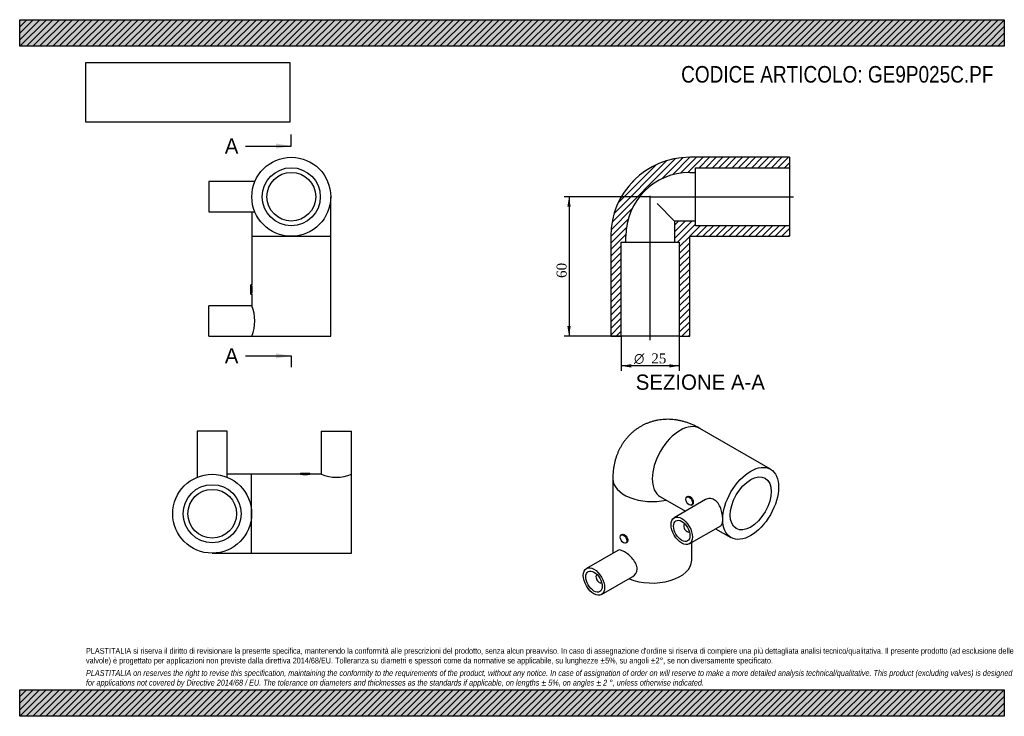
# Model space of a CAD drawing. Header units: millimetres. Extents: x 0 to 424, y 0 to 300.
import ezdxf
from ezdxf.enums import TextEntityAlignment as Align
from ezdxf.lldxf.tags import DXFTag

# ---------------------------------------------------------------- set-up
doc = ezdxf.new("R2010")
doc.units = ezdxf.units.MM
doc.header["$LTSCALE"] = 1.428571
for name, color, linetype in [('Default', 7, 'Continuous'), ('DV4_Default', 7, 'Continuous'), ('GE9P025C.PF', 7, 'Continuous')]:
    doc.layers.add(name, color=color, linetype=linetype)
doc.styles.add('SEACAD_Solid_Edge_ANSI', font='seans.ttf')
doc.styles.add('SEACAD_Solid_Edge_ANSI1_Symbols', font='semeca1.ttf')
doc.styles.add('SEACAD_Times_New_Roman', font='times.ttf')
tags = doc.linetypes.add('CENTER2', pattern=[28.575, 19.05, -3.175, 3.175, -3.175]).pattern_tags.tags
tags[10:11] = [DXFTag(74, 4), DXFTag(75, 0), DXFTag(340, '0'), DXFTag(46, 0.0), DXFTag(50, 0.0), DXFTag(44, 0.0), DXFTag(45, 0.0)]
tags[8:9] = [DXFTag(74, 4), DXFTag(75, 0), DXFTag(340, '0'), DXFTag(46, 0.0), DXFTag(50, 0.0), DXFTag(44, 0.0), DXFTag(45, 0.0)]
tags[6:7] = [DXFTag(74, 4), DXFTag(75, 0), DXFTag(340, '0'), DXFTag(46, 0.0), DXFTag(50, 0.0), DXFTag(44, 0.0), DXFTag(45, 0.0)]
tags[4:5] = [DXFTag(74, 4), DXFTag(75, 0), DXFTag(340, '0'), DXFTag(46, 0.0), DXFTag(50, 0.0), DXFTag(44, 0.0), DXFTag(45, 0.0)]
doc.dimstyles.new('ANSImm', dxfattribs={"dimtxt": 4.285714, "dimasz": 4.285714, "dimexe": 2.142857, "dimexo": 0, "dimgap": 1.071429, "dimtad": 1, "dimdsep": 46, "dimtxsty": 'SEACAD_Times_New_Roman', "dimblk1": '_SE_FILLED', "dimblk2": '_SE_FILLED', "dimsah": 1, "dimcen": 2.142857, "dimazin": 0, "dimtfac": 0.85, "dimtdec": 3, "dimtofl": 0, "dimtmove": 0, "dimatfit": 3, "dimfxl": 1, "dimarcsym": 0})
picture_1 = doc.add_image_def('image1.jpg', size_in_pixel=(4302, 1260))

# ---------------------------------------------------------------- blocks, each defined once
blk = doc.blocks.new('SE')
at = {"layer": 'GE9P025C.PF', "color": 7, "linetype": 'Continuous'}
for p, q in [((81.54, 230.25), (81.54, 217.25)), ((101.33, 230.25), (81.54, 230.25)), ((134.04, 206.75), (134.04, 223.75)), ((81.54, 217.25), (101.33, 217.25)), ((100.04, 217.25), (100.04, 206.75)), ((100.04, 206.75), (134.04, 206.75)), ((100.04, 206.75), (100.04, 185.75)), ((134.04, 163.75), (134.04, 206.75)), ((99.54, 181.75), (99.54, 185.75)), ((100.04, 185.75), (99.54, 185.75)), ((99.54, 181.75), (100.04, 181.75)), ((100.04, 181.76), (100.04, 176.75)), ((81.54, 163.75), (81.54, 176.75)), ((100.04, 176.75), (81.54, 176.75)), ((81.54, 163.75), (100.04, 163.75)), ((100.04, 163.75), (134.04, 163.75))]:
    blk.add_line(p, q, dxfattribs=at)
for radius in [17, 12.5, 10.5]:
    blk.add_circle((117.04, 223.75), radius, dxfattribs=at)
for centre, radius, start, end in [((83.16, 183.75), 16.99, 353.2415, 6.7585), ((84.31, 170.25), 17.02, 337.5474, 22.4526)]:
    blk.add_arc(centre, radius, start, end, dxfattribs=at)
blk = doc.blocks.new('SE1')
at = {"layer": 'GE9P025C.PF', "color": 7, "linetype": 'Continuous'}
for p, q in [((323.5, 106.42), (293.09, 123.98)), ((255.57, 102.31), (255.57, 70.2)), ((276.09, 94.53), (286.9, 88.29)), ((287.87, 94.68), (287.48, 94.45)), ((295.58, 93.3), (282.05, 85.49)), ((289.48, 90.99), (289.88, 91.22)), ((286.59, 82.92), (286.56, 82.9)), ((288.55, 74.23), (302.08, 82.04)), ((299.9, 80.79), (306.5, 76.98)), ((259.59, 78.35), (259.2, 78.12)), ((288.56, 79.43), (288.59, 79.45)), ((261.2, 74.66), (261.59, 74.89)), ((289.57, 67.2), (289.57, 74.82)), ((257.75, 71.46), (244.22, 63.65)), ((248.76, 61.07), (248.73, 61.06)), ((250.72, 52.39), (264.25, 60.2)), ((250.73, 57.59), (250.76, 57.61))]:
    blk.add_line(p, q, dxfattribs=at)
for centre, major_axis, start_param, end_param in [((284.59, 109.25), (-8.5, -14.72), 3.141593, 6.283185), ((272.57, 102.31), (-17, 0), 6.283151, 6.283185), ((272.57, 102.31), (-17, 0), 0, 1.929116), ((287.56, 81.17), (1, -1.73), 3.112862, 6.283185), ((287.56, 81.17), (1, -1.73), 0, 0.02873), ((272.57, 67.2), (-17, 0), 0.944444, 3.141593), ((249.73, 59.33), (-1, 1.73), 0, 3.170323), ((249.73, 59.33), (-1, 1.73), 6.254455, 6.283185)]:
    blk.add_ellipse(centre, major_axis=major_axis, ratio=0.57735, start_param=start_param, end_param=end_param, dxfattribs=at)
for centre, major_axis in [((315, 91.7), (-8.5, -14.72)), ((315, 91.7), (-6.25, -10.83)), ((288.48, 92.72), (1, -1.73)), ((285.3, 79.86), (3.25, -5.63)), ((285.3, 79.86), (2.5, -4.33)), ((260.2, 76.39), (-1, 1.73)), ((247.47, 58.02), (-3.25, 5.63)), ((247.47, 58.02), (-2.5, 4.33))]:
    blk.add_ellipse(centre, major_axis=major_axis, ratio=0.57735, dxfattribs=at)
for points, knots in [([(293.09, 123.98), (292.77, 124.16), (292.07, 124.56), (290.8, 125.19), (289.38, 125.82), (287.94, 126.37), (286.5, 126.84), (285.05, 127.22), (283.6, 127.52), (282.16, 127.73), (280.73, 127.86), (279.31, 127.91), (277.91, 127.87), (276.53, 127.76), (275.17, 127.56), (273.83, 127.29), (272.53, 126.95), (271.25, 126.53), (270.01, 126.04), (268.81, 125.49), (267.64, 124.86), (266.52, 124.17), (265.44, 123.42), (264.41, 122.62), (263.43, 121.75), (262.5, 120.83), (261.62, 119.86), (260.8, 118.84), (260.03, 117.77), (259.32, 116.65), (258.67, 115.5), (258.07, 114.3), (257.54, 113.06), (257.07, 111.78), (256.65, 110.46), (256.31, 109.11), (256.02, 107.72), (255.81, 106.3), (255.66, 104.85), (255.58, 103.49), (255.57, 102.7), (255.57, 102.31)], [0, 0, 0, 0, 0.018824, 0.048145, 0.077353, 0.106242, 0.134762, 0.162882, 0.190593, 0.2179, 0.24482, 0.271376, 0.297597, 0.323513, 0.349154, 0.374549, 0.399728, 0.424717, 0.449544, 0.474235, 0.498814, 0.523307, 0.547735, 0.57212, 0.596487, 0.620864, 0.645278, 0.669759, 0.694337, 0.719045, 0.743916, 0.768985, 0.794288, 0.81986, 0.845737, 0.871948, 0.89852, 0.925469, 0.952798, 0.980497, 1, 1, 1, 1]), ([(288.92, 94.61), (289.29, 94.39), (289.64, 93.99), (290.11, 93.06), (290.25, 92.54), (290.25, 91.68), (290.12, 91.36), (289.88, 91.22), (289.88, 91.22), (289.88, 91.22)], [0, 0, 0, 0, 0.125, 0.125, 0.25, 0.25, 0.375, 0.375, 0.3750537, 0.3750537, 0.3750537, 0.3750537]), ([(302.98, 84.76), (302.98, 85.47), (302.9, 86.26), (302.6, 87.91), (302.38, 88.76), (301.47, 91.14), (300.51, 92.54), (298.69, 93.6), (298.03, 93.78), (296.74, 93.78), (296.12, 93.61), (295.58, 93.3)], [0, 0, 0, 0, 0.0625, 0.0625, 0.125, 0.125, 0.25, 0.25, 0.3125, 0.3125, 0.3749674, 0.3749674, 0.3749674, 0.3749674]), ([(302.08, 82.04), (302.08, 82.04), (302.08, 82.04), (302.38, 82.22), (302.6, 82.54), (302.9, 83.46), (302.98, 84.05), (302.98, 84.76)], [0.8749512, 0.8749512, 0.8749512, 0.8749512, 0.875, 0.875, 0.9375, 0.9375, 1, 1, 1, 1]), ([(259.59, 78.35), (259.83, 78.49), (260.17, 78.44), (260.92, 78.01), (261.31, 77.64), (261.87, 76.76), (262.05, 76.26), (262.05, 75.83)], [0.625271, 0.625271, 0.625271, 0.625271, 0.75, 0.75, 0.875, 0.875, 1, 1, 1, 1]), ([(264.25, 60.2), (264.25, 60.2), (264.25, 60.2), (265.32, 60.82), (266.06, 62.04), (266.06, 64.14), (265.89, 64.88), (265.24, 66.34), (264.79, 67.05), (263.71, 68.37), (263.08, 68.99), (261.81, 70.06), (261.16, 70.53), (259.95, 71.23), (259.38, 71.47), (258.44, 71.67), (258.05, 71.64), (257.75, 71.46)], [0.1249372, 0.1249372, 0.1249372, 0.1249372, 0.125, 0.125, 0.25, 0.25, 0.3125, 0.3125, 0.375, 0.375, 0.4375, 0.4375, 0.5, 0.5, 0.5625, 0.5625, 0.6249058, 0.6249058, 0.6249058, 0.6249058])]:
    blk.add_open_spline(points, degree=3, knots=knots, dxfattribs=at)
for points in [[(287.87, 94.68), (288.16, 94.84), (288.54, 94.82), (288.92, 94.61)], [(262.05, 75.83), (262.05, 75.39), (261.87, 75.05), (261.59, 74.89)]]:
    blk.add_open_spline(points, degree=3, dxfattribs=at)
blk = doc.blocks.new('SE2')
at = {"layer": 'GE9P025C.PF', "color": 7, "linetype": 'Continuous'}
for p, q in [((89.46, 122.74), (76.46, 122.74)), ((76.46, 122.74), (76.46, 102.95)), ((89.46, 102.95), (89.46, 122.74)), ((129.96, 122.74), (142.96, 122.74)), ((129.96, 122.74), (129.96, 104.24)), ((142.96, 104.24), (142.96, 122.74)), ((99.96, 104.24), (89.46, 104.24)), ((99.96, 70.24), (99.96, 104.24)), ((120.96, 104.24), (99.96, 104.24)), ((120.96, 104.74), (124.96, 104.74)), ((120.96, 104.74), (120.96, 104.24)), ((124.96, 104.24), (124.96, 104.74)), ((129.97, 104.24), (124.96, 104.24)), ((142.96, 70.24), (142.96, 104.24)), ((82.96, 70.24), (99.96, 70.24)), ((99.96, 70.24), (142.96, 70.24))]:
    blk.add_line(p, q, dxfattribs=at)
for radius in [17, 12.5, 10.5]:
    blk.add_circle((82.96, 87.24), radius, dxfattribs=at)
for centre, radius, start, end in [((122.96, 121.12), 16.99, 263.2415, 276.7585), ((136.46, 119.97), 17.02, 247.5474, 292.4526)]:
    blk.add_arc(centre, radius, start, end, dxfattribs=at)
blk = doc.blocks.new('SE4')
at = {"color": 7, "linetype": 'Continuous', "style": 'SEACAD_Solid_Edge_ANSI'}
blk.add_text('A', height=6.57, dxfattribs=at).set_placement((88.38, 248.87), align=Align.TOP_LEFT)
blk = doc.blocks.new('SE5')
at = {"color": 7, "linetype": 'Continuous', "style": 'SEACAD_Solid_Edge_ANSI'}
blk.add_text('A', height=6.57, dxfattribs=at).set_placement((88.38, 158.53), align=Align.TOP_LEFT)
blk = doc.blocks.new('SEANNOT_GROUP')
at = {"linetype": 'Continuous'}
blk.add_hatch(color=7, dxfattribs=at).paths.add_polyline_path([(110.47, 244.49), (117.04, 245.58), (110.47, 246.68)])
at = {"color": 7, "linetype": 'Continuous'}
blk.add_lwpolyline([(97.32, 245.58), (117.04, 245.58)], dxfattribs=at)
blk = doc.blocks.new('SEANNOT_GROUP1')
at = {"linetype": 'Continuous'}
blk.add_hatch(color=7, dxfattribs=at).paths.add_polyline_path([(110.47, 154.15), (117.04, 155.24), (110.47, 156.34)])
at = {"color": 7, "linetype": 'Continuous'}
blk.add_lwpolyline([(97.32, 155.24), (117.04, 155.24)], dxfattribs=at)
blk = doc.blocks.new('SE3')
at = {"layer": 'Default', "color": 7, "linetype": 'CENTER2'}
for p, q in [((117.04, 245.58), (117.04, 250.51)), ((117.04, 155.24), (117.04, 150.32))]:
    blk.add_line(p, q, dxfattribs=at)
at = {"layer": 'Default', "color": 7, "linetype": 'CENTER2', "const_width": 0.0001}
blk.add_lwpolyline([(117.04, 245.58), (117.04, 155.24)], dxfattribs=at)
at = {"layer": 'Default'}
for name in ['SE4', 'SEANNOT_GROUP', 'SE5', 'SEANNOT_GROUP1']:
    blk.add_blockref(name, (0, 0), dxfattribs=at)
blk = doc.blocks.new('SE6')
at = {"layer": 'GE9P025C.PF', "linetype": 'Continuous'}
h = blk.add_hatch(dxfattribs=at)
h.set_pattern_fill('LINE', scale=0.62992, angle=45, style=0)
edge = h.paths.add_edge_path()
edge.add_line((291.21, 236.25), (331.71, 236.25))
edge.add_line((331.71, 236.25), (331.71, 240.75))
edge.add_line((331.71, 240.75), (288.71, 240.75))
edge.add_arc((288.71, 206.75), 34, 90, 180)
edge.add_line((254.71, 206.75), (254.71, 163.75))
edge.add_line((254.71, 163.75), (259.21, 163.75))
edge.add_line((259.21, 163.75), (259.21, 204.25))
edge.add_line((259.21, 204.25), (261.21, 204.25))
edge.add_line((261.21, 204.25), (261.21, 206.75))
edge.add_arc((288.71, 206.75), 27.5, 90, 180, ccw=False)
edge.add_line((288.71, 234.25), (291.21, 234.25))
edge.add_line((291.21, 234.25), (291.21, 236.25))
h = blk.add_hatch(dxfattribs=at)
h.set_pattern_fill('LINE', scale=0.62992, angle=45, style=0)
h.paths.add_polyline_path([(331.71, 211.25), (291.21, 211.25), (291.21, 213.25), (282.21, 213.25), (282.21, 204.25), (284.21, 204.25), (284.21, 163.75), (288.71, 163.75), (288.71, 206.75), (331.71, 206.75)])
at = {"layer": 'DV4_Default', "color": 7, "linetype": 'CENTER2'}
for p, q in [((271.33, 223.75), (333.46, 223.75)), ((271.71, 162), (271.71, 224.14))]:
    blk.add_line(p, q, dxfattribs=at)
at = {"layer": 'GE9P025C.PF', "color": 7, "linetype": 'Continuous'}
for p, q in [((331.71, 240.75), (288.71, 240.75)), ((331.71, 240.75), (331.71, 236.25)), ((288.71, 234.25), (291.21, 234.25)), ((291.21, 236.25), (331.71, 236.25)), ((291.21, 234.25), (291.21, 236.25)), ((291.21, 213.25), (291.21, 234.25)), ((331.71, 236.25), (331.71, 211.25)), ((274.63, 220.84), (282.21, 213.25)), ((291.21, 213.25), (282.21, 213.25)), ((282.21, 213.25), (282.21, 204.25)), ((291.21, 211.25), (291.21, 213.25)), ((331.71, 211.25), (291.21, 211.25)), ((331.71, 211.25), (331.71, 206.75)), ((254.71, 206.75), (254.71, 163.75)), ((259.21, 163.75), (259.21, 204.25)), ((259.21, 204.25), (261.21, 204.25)), ((261.21, 204.25), (261.21, 206.75)), ((261.21, 204.25), (282.21, 204.25)), ((282.21, 204.25), (284.21, 204.25)), ((284.21, 204.25), (284.21, 163.75)), ((288.71, 206.75), (331.71, 206.75)), ((288.71, 163.75), (288.71, 206.75)), ((254.71, 163.75), (259.21, 163.75)), ((284.21, 163.75), (259.21, 163.75)), ((284.21, 163.75), (288.71, 163.75))]:
    blk.add_line(p, q, dxfattribs=at)
for radius in [34, 27.5]:
    blk.add_arc((288.71, 206.75), radius, 90, 180, dxfattribs=at)
blk = doc.blocks.new('GDimGGroup')
at = {"layer": 'Default', "linetype": 'Continuous'}
for points in [[(263.5, 150.21), (263.5, 151.64), (259.21, 150.93)], [(279.92, 150.21), (284.21, 150.93), (279.92, 151.64)]]:
    blk.add_hatch(color=7, dxfattribs=at).paths.add_polyline_path(points)
at = {"layer": 'Default', "color": 7, "linetype": 'Continuous'}
for p, q in [((259.21, 163.75), (259.21, 148.79)), ((284.21, 163.75), (284.21, 148.79)), ((284.21, 150.93), (259.21, 150.93))]:
    blk.add_line(p, q, dxfattribs=at)
for s, height, style, p in [('O', 4.29, 'SEACAD_Solid_Edge_ANSI1_Symbols', (264.73, 156.29)), ('25', 4.286, 'SEACAD_Times_New_Roman', (272.19, 156.29))]:
    blk.add_text(s, height=height, dxfattribs=dict(at, style=style)).set_placement(p, align=Align.TOP_LEFT)
blk = doc.blocks.new('DMBLK25')
at = {"layer": 'Default', "linetype": 'Continuous'}
for points in [[(236, 219.47), (237.43, 219.47), (236.72, 223.75)], [(236, 168.04), (236.72, 163.75), (237.43, 168.04)]]:
    blk.add_hatch(color=7, dxfattribs=at).paths.add_polyline_path(points)
at = {"layer": 'Default', "color": 7, "linetype": 'Continuous'}
for p, q in [((271.71, 223.75), (234.57, 223.75)), ((236.72, 223.75), (236.72, 163.75)), ((259.21, 163.75), (234.57, 163.75))]:
    blk.add_line(p, q, dxfattribs=at)
at = {"layer": 'Default', "color": 7, "linetype": 'Continuous', "style": 'SEACAD_Times_New_Roman'}
blk.add_text('60', height=4.286, rotation=90, dxfattribs=at).set_placement((231.36, 188.8), align=Align.TOP_LEFT)
blk = doc.blocks.new('_SE_FILLED')
at = {"color": 0}
blk.add_line((0, 0), (-1, 0), dxfattribs=at)
blk.add_solid([(0, 0), (-1, -0.1665), (-1, 0.1665), (0, 0)], dxfattribs=at)

msp = doc.modelspace()

# ---------------------------------------------------------------- hatches: boundary and pattern name
at = {"layer": 'Default', "linetype": 'Continuous'}
h = msp.add_hatch(dxfattribs=at)
h.set_pattern_fill('LINE', scale=0.62992, angle=45, style=0)
h.paths.add_polyline_path([(424.286, 288.571), (424.286, 300), (0, 300), (0, 288.571)])
for points in [[(424.286, 288.571), (424.286, 300), (0, 300), (0, 288.571)], [(424.286, 0), (424.286, 11.429), (0, 11.429), (0, 0)]]:
    msp.add_hatch(color=7, dxfattribs=at).paths.add_polyline_path(points)
h = msp.add_hatch(dxfattribs=at)
h.set_pattern_fill('LINE', scale=0.62992, angle=45, style=0)
h.paths.add_polyline_path([(424.286, 0), (424.286, 11.429), (0, 11.429), (0, 0)])

# ---------------------------------------------------------------- linework, layer by layer
at = {"layer": 'Default', "color": 7, "linetype": 'Continuous'}
for p, q in [((0, 300), (424.286, 300)), ((0, 288.571), (0, 300)), ((424.286, 300), (424.286, 288.571)), ((424.286, 288.571), (0, 288.571)), ((0, 11.429), (424.286, 11.429)), ((0, 0), (0, 11.429)), ((424.286, 11.429), (424.286, 0)), ((424.286, 0), (0, 0))]:
    msp.add_line(p, q, dxfattribs=at)

# ---------------------------------------------------------------- block references
at = {"layer": 'Default'}
for name in ['SE3', 'SE', 'SE6', 'GDimGGroup', 'SE1', 'SE2']:
    msp.add_blockref(name, (0, 0), dxfattribs=at)

# ---------------------------------------------------------------- texts
at = {"layer": 'Default', "color": 7, "linetype": 'Continuous', "style": 'SEACAD_Solid_Edge_ANSI'}
msp.add_text('SEZIONE A-A', height=6.57143, dxfattribs=at).set_placement((265.456, 147.192), align=Align.TOP_LEFT)
at = {"layer": 'Default', "attachment_point": 1}
for s, insert, char_height, width in [('{\\fArial Narrow|b0||i0||c0|p34;\\C7;\\H7.142857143;\\W1.;CODICE ARTICOLO: GE9P025C.PF}', (285.032, 280.048), 7.14286, 134.04784), ("{\\fArial Narrow|b0||i0||c0|p34;\\C7;\\H2.5;\\W1.;PLASTITALIA si riserva il diritto di revisionare la presente specifica, mantenendo la conformità alle prescrizioni del prodotto, senza alcun preavviso. In caso di assegnazione d'ordine si riserva di compiere una più dettagliata analisi tecnico/qualitativa. Il presente prodotto (ad esclusione delle \\P}{\\fArial Narrow|b0||i0||c0|p34;\\C7;\\H2.5;\\W1.;valvole) è progettato per applicazioni non previste dalla direttiva 2014/68/EU. Tolleranza su diametri e spessori come da normative se applicabile, su lunghezze ±5%, su angoli ±2°, se non diversamente specificato.\\P}{\\fArial Narrow|b0||i0||c0|p34;\\C7;\\H0.7142857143;\\W1.;   \\P}{\\fArial Narrow|b0||i1||c0|p34;\\C7;\\H2.5;\\W1.;PLASTITALIA on reserves the right to revise this specification, maintaining the conformity to the requirements of the product, without any notice. In case of assignation of order on will reserve to make a more detailed analysis technical/qualitative. This product (excluding valves) is designed \\P}{\\fArial Narrow|b0||i1||c0|p34;\\C7;\\H2.5;\\W1.;for applications not covered by Directive 2014/68 / EU. The tolerance on diameters and thicknesses as the standards if applicable, on lengths ± 5%, on angles ± 2 °, unless otherwise indicated.\\P}", (28.571, 29.432), 2.5, 367.14286)]:
    msp.add_mtext(s, dxfattribs=dict(at, insert=insert, char_height=char_height, width=width))

# ---------------------------------------------------------------- dimensions: what is measured, and where the dimension line sits
at = {"layer": 'Default', "color": 7, "linetype": 'Continuous'}
dim = msp.add_linear_dim(base=(236.716, 163.754), p1=(271.71, 223.754), p2=(259.21, 163.754), angle=90, text='\\A1;<>', dimstyle='ANSImm', dxfattribs=at)
dim.commit()
dim.dimension.update_dxf_attribs({"geometry": 'DMBLK25', "text_midpoint": (236.716, 192.047), "dimtype": 160})

# ---------------------------------------------------------------- pictures from other files: only their frames are drawn
image = msp.add_image(picture_1, insert=(28.571, 255.862), size_in_units=(87.796, 25.714))
image.dxf.flags = 7

doc.saveas('drawing.dxf')
